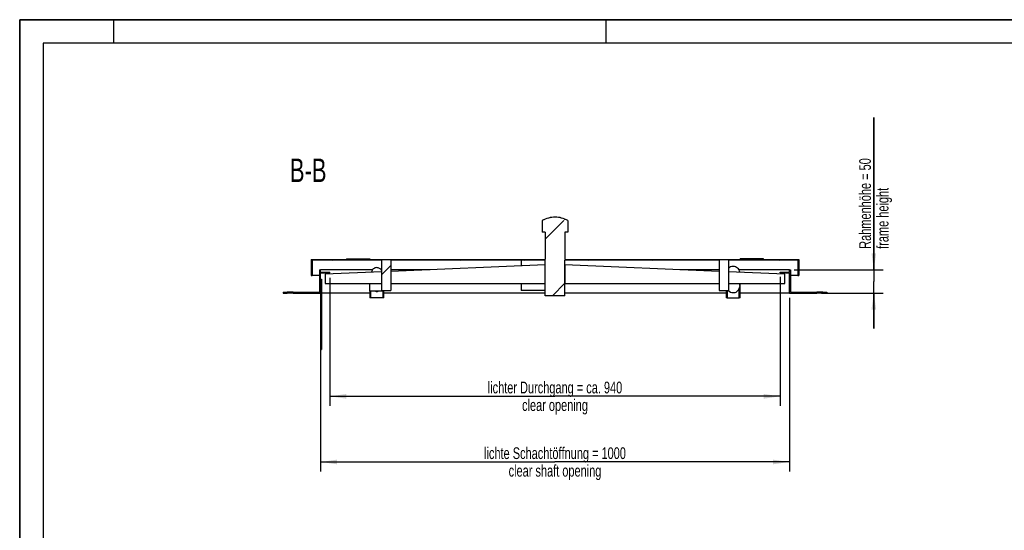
# Model space of a CAD drawing. Header units: millimetres. Extents: x 0 to 4200, y 0 to 2970.
# Tile 4 of 17: x 0 to 2100, y 1881 to 2970. Entities that reach past the tile are written whole.
import ezdxf

# ---------------------------------------------------------------- set-up
doc = ezdxf.new("R2010")
doc.units = ezdxf.units.MM
doc.header["$LTSCALE"] = 231
doc.layers.get('0').update_dxf_attribs({"linetype": 'CONTINUOUS'})
for name, color, linetype in [('005_AXIS', 7, 'CONTINUOUS'), ('050_DIMENSIONING', 7, 'CONTINUOUS'), ('053_NOTES', 7, 'CONTINUOUS'), ('_2D-BEM', 7, 'CONTINUOUS')]:
    doc.layers.add(name, color=color, linetype=linetype)
doc.styles.get("Standard").update_dxf_attribs({"font": 'txt', "width": 0.7})
doc.dimstyles.new('DIMSTYLE_1', dxfattribs={"dimtxt": 25, "dimasz": 35, "dimexe": 2, "dimexo": 1, "dimtad": 1, "dimdec": 1, "dimtxsty": 'Standard', "dimblk": '_FILLED', "dimblk1": '_FILLED', "dimblk2": '_FILLED', "dimcen": 0.09, "dimazin": 2, "dimtp": 0.8, "dimtm": 0.8, "dimtfac": 1, "dimtdec": 1, "dimtofl": 0, "dimtmove": 0, "dimatfit": 3, "dimldrblk": '_FILLED', "dimfxl": 1, "dimtolj": 1, "dimarcsym": 0})
doc.dimstyles.new('DIMSTYLE_3', dxfattribs={"dimtxt": 25, "dimasz": 35, "dimexe": 2, "dimexo": 1, "dimtad": 1, "dimtxsty": 'Standard', "dimblk": '_FILLED', "dimblk1": '_FILLED', "dimblk2": '_FILLED', "dimcen": 0.09, "dimazin": 2, "dimtp": 0.3, "dimtm": 0.3, "dimtfac": 1, "dimtofl": 0, "dimtmove": 0, "dimatfit": 3, "dimldrblk": '_FILLED', "dimfxl": 1, "dimtolj": 1, "dimarcsym": 0})
doc.dimstyles.new('DIMSTYLE_4', dxfattribs={"dimtxt": 25, "dimasz": 35, "dimexe": 2, "dimexo": 1, "dimtad": 1, "dimtxsty": 'Standard', "dimblk": '_FILLED', "dimblk1": '_FILLED', "dimblk2": '_FILLED', "dimcen": 0.09, "dimazin": 2, "dimtp": 0.8, "dimtm": 0.8, "dimtfac": 1, "dimtofl": 0, "dimtmove": 0, "dimatfit": 3, "dimldrblk": '_FILLED', "dimfxl": 1, "dimtolj": 1, "dimarcsym": 0})

# ---------------------------------------------------------------- blocks, each defined once
blk = doc.blocks.new('_FILLED')
at = {"color": 0, "linetype": 'ByBlock'}
blk.add_solid([(0, 0), (-1, 0.143), (-1, -0.143)], dxfattribs=at)
blk = doc.blocks.new('*D2')
at = {"layer": '_2D-BEM', "color": 2, "linetype": 'Continuous', "transparency": 16777216}
for p, q in [((641.7, 2376.8), (641.7, 2006.8)), ((1641.7, 2376.8), (1641.7, 2006.8)), ((641.7, 2026.8), (1141.7, 2026.8)), ((1641.7, 2026.8), (1141.7, 2026.8))]:
    blk.add_line(p, q, dxfattribs=at)
at = {"layer": '_2D-BEM', "color": 2, "linetype": 'Continuous', "transparency": 16777216, "xscale": 35, "yscale": 35, "zscale": 35, "rotation": 180}
blk.add_blockref('_FILLED', (641.7, 2026.8), dxfattribs=at)
at = {"layer": '_2D-BEM', "color": 2, "linetype": 'Continuous', "transparency": 16777216, "xscale": 35, "yscale": 35, "zscale": 35}
blk.add_blockref('_FILLED', (1641.7, 2026.8), dxfattribs=at)
at = {"layer": '_2D-BEM', "color": 2, "linetype": 'Continuous', "transparency": 16777216, "insert": (1141.7, 2058.1), "char_height": 25, "width": 718.214, "attachment_point": 2, "line_spacing_factor": 0.9}
blk.add_mtext('lichte Schachtöffnung = 1000\\Pclear shaft opening', dxfattribs=at)
blk = doc.blocks.new('*D6')
at = {"layer": '050_DIMENSIONING', "color": 2, "linetype": 'Continuous', "transparency": 16777216}
for p, q in [((1821.7, 2436.8), (1821.7, 2761.4)), ((1821.7, 2761.4), (1821.7, 2411.8)), ((1651.7, 2436.8), (1841.7, 2436.8)), ((1821.7, 2311.8), (1821.7, 2411.8)), ((1710.2, 2386.8), (1841.7, 2386.8)), ((1821.7, 2386.8), (1821.7, 2311.8))]:
    blk.add_line(p, q, dxfattribs=at)
at = {"layer": '050_DIMENSIONING', "color": 2, "linetype": 'Continuous', "transparency": 16777216, "xscale": 35, "yscale": 35, "zscale": 35}
for p, rotation in [((1821.7, 2436.8), 270), ((1821.7, 2386.8), 90)]:
    blk.add_blockref('_FILLED', p, dxfattribs=dict(at, rotation=rotation))
at = {"layer": '050_DIMENSIONING', "color": 2, "linetype": 'Continuous', "transparency": 16777216, "insert": (1790.5, 2481.4), "char_height": 25, "width": 420, "attachment_point": 1, "rotation": 90, "line_spacing_factor": 0.9}
blk.add_mtext('Rahmenhöhe = 50\\Pframe height', dxfattribs=at)
blk = doc.blocks.new('*D8')
at = {"layer": '050_DIMENSIONING', "color": 2, "linetype": 'Continuous', "transparency": 16777216}
for p, q in [((661.7, 2419.8), (661.7, 2146.8)), ((1621.7, 2421.8), (1621.7, 2146.8)), ((661.7, 2166.8), (1141.7, 2166.8)), ((1621.7, 2166.8), (1141.7, 2166.8))]:
    blk.add_line(p, q, dxfattribs=at)
at = {"layer": '050_DIMENSIONING', "color": 2, "linetype": 'Continuous', "transparency": 16777216, "xscale": 35, "yscale": 35, "zscale": 35, "rotation": 180}
blk.add_blockref('_FILLED', (661.7, 2166.8), dxfattribs=at)
at = {"layer": '050_DIMENSIONING', "color": 2, "linetype": 'Continuous', "transparency": 16777216, "xscale": 35, "yscale": 35, "zscale": 35}
blk.add_blockref('_FILLED', (1621.7, 2166.8), dxfattribs=at)
at = {"layer": '050_DIMENSIONING', "color": 2, "linetype": 'Continuous', "transparency": 16777216, "insert": (1141.7, 2198.1), "char_height": 25, "width": 709.821, "attachment_point": 2, "line_spacing_factor": 0.9}
blk.add_mtext('lichter Durchgang = ca. 940\\Pclear opening', dxfattribs=at)

msp = doc.modelspace()

# ---------------------------------------------------------------- hatches: boundary and pattern name
at = {"linetype": 'Continuous'}
h = msp.add_hatch(dxfattribs=at)
h.set_pattern_fill('ANSI31', color=2, style=0, pattern_type=2)
h.set_pattern_definition([(45, (1141.74, 2386.83), (-68.184, 68.184), [])])
edge = h.paths.add_edge_path()
edge.add_line((561.738, 2386.831), (570.238, 2386.831))
edge.add_line((561.738, 2388.831), (561.738, 2386.831))
edge.add_line((561.738, 2388.831), (570.238, 2388.831))
edge.add_line((570.238, 2386.831), (570.238, 2388.831))
edge = h.paths.add_edge_path()
edge.add_line((583.238, 2386.831), (641.738, 2386.831))
edge.add_line((583.238, 2386.831), (583.238, 2388.831))
edge.add_line((583.238, 2388.831), (639.738, 2388.831))
edge.add_line((639.738, 2436.831), (639.738, 2388.831))
edge.add_line((639.738, 2436.831), (641.738, 2436.831))
edge.add_line((641.738, 2431.831), (641.738, 2436.831))
edge.add_line((641.738, 2431.831), (661.738, 2431.831))
edge.add_line((661.738, 2429.831), (661.738, 2431.831))
edge.add_line((641.738, 2429.831), (661.738, 2429.831))
edge.add_line((641.738, 2386.831), (641.738, 2429.831))
edge = h.paths.add_edge_path()
edge.add_line((1641.738, 2436.831), (1643.738, 2436.831))
edge.add_line((1643.738, 2436.831), (1643.738, 2388.831))
edge.add_line((1643.738, 2388.831), (1700.238, 2388.831))
edge.add_line((1700.238, 2386.831), (1700.238, 2388.831))
edge.add_line((1641.738, 2386.831), (1700.238, 2386.831))
edge.add_line((1641.738, 2386.831), (1641.738, 2429.831))
edge.add_line((1621.738, 2429.831), (1641.738, 2429.831))
edge.add_line((1621.738, 2429.831), (1621.738, 2431.831))
edge.add_line((1621.738, 2431.831), (1641.738, 2431.831))
edge.add_line((1641.738, 2431.831), (1641.738, 2436.831))
edge = h.paths.add_edge_path()
edge.add_line((1721.738, 2388.831), (1721.738, 2386.831))
edge.add_line((1713.238, 2386.831), (1721.738, 2386.831))
edge.add_line((1713.238, 2386.831), (1713.238, 2388.831))
edge.add_line((1713.238, 2388.831), (1721.738, 2388.831))
edge = h.paths.add_edge_path()
edge.add_line((621.738, 2424.831), (623.738, 2424.831))
edge.add_line((621.738, 2458.831), (621.738, 2424.831))
edge.add_line((621.738, 2458.831), (1120.686, 2458.831))
edge.add_line((1120.686, 2516.831), (1120.686, 2458.831))
edge.add_line((1120.686, 2516.831), (1114.352, 2516.831))
edge.add_line((1114.352, 2541.831), (1114.352, 2516.831))
edge.add_arc((1141.738, 2491.334), 57.446, 90, 118.472134)
edge.add_arc((1141.738, 2491.334), 57.446, 61.527866, 90)
edge.add_line((1169.124, 2541.831), (1169.124, 2516.831))
edge.add_line((1169.124, 2516.831), (1162.79, 2516.831))
edge.add_line((1162.79, 2516.831), (1162.79, 2458.831))
edge.add_line((1162.79, 2458.831), (1661.738, 2458.831))
edge.add_line((1661.738, 2458.831), (1661.738, 2424.831))
edge.add_line((1659.738, 2424.831), (1661.738, 2424.831))
edge.add_line((1659.738, 2456.831), (1659.738, 2424.831))
edge.add_line((1659.738, 2456.831), (1511.738, 2456.831))
edge.add_line((1511.738, 2456.831), (1511.738, 2392.831))
edge.add_line((1491.738, 2392.831), (1511.738, 2392.831))
edge.add_line((1491.738, 2456.831), (1491.738, 2392.831))
edge.add_line((1491.738, 2456.831), (1162.79, 2456.831))
edge.add_line((1162.79, 2381.331), (1162.79, 2456.831))
edge.add_line((1162.79, 2381.331), (1120.686, 2381.331))
edge.add_line((1120.686, 2381.331), (1120.686, 2456.831))
edge.add_line((1120.686, 2456.831), (791.738, 2456.831))
edge.add_line((791.738, 2456.831), (791.738, 2392.831))
edge.add_line((771.738, 2392.831), (791.738, 2392.831))
edge.add_line((771.738, 2456.831), (771.738, 2392.831))
edge.add_line((771.738, 2456.831), (623.738, 2456.831))
edge.add_line((623.738, 2456.831), (623.738, 2424.831))

# ---------------------------------------------------------------- linework, layer by layer
at = {"color": 7, "linetype": 'Continuous'}
for p, q in [((0, 2970), (4200, 2970)), ((0, 0), (0, 2970)), ((1114.238, 2541.831), (1114.238, 2516.831)), ((1114.352, 2541.831), (1114.238, 2541.831)), ((1114.352, 2541.831), (1114.352, 2516.831)), ((1169.124, 2541.831), (1169.238, 2541.831)), ((1169.124, 2541.831), (1169.124, 2516.831)), ((1169.238, 2541.831), (1169.238, 2516.831)), ((1114.352, 2516.831), (1114.238, 2516.831)), ((1120.686, 2516.831), (1114.352, 2516.831)), ((1120.538, 2516.831), (1120.538, 2458.831)), ((1120.686, 2516.831), (1120.686, 2458.831)), ((1169.124, 2516.831), (1162.79, 2516.831)), ((1162.79, 2516.831), (1162.79, 2458.831)), ((1162.938, 2516.831), (1162.938, 2458.831)), ((1169.124, 2516.831), (1169.238, 2516.831)), ((621.738, 2458.831), (1120.686, 2458.831)), ((621.738, 2458.831), (621.738, 2424.831)), ((696.738, 2459.831), (746.738, 2459.831)), ((696.738, 2459.831), (696.738, 2458.831)), ((746.738, 2459.831), (746.738, 2458.831)), ((1162.79, 2458.831), (1661.738, 2458.831)), ((1586.738, 2459.831), (1536.738, 2459.831)), ((1536.738, 2458.831), (1536.738, 2459.831)), ((1586.738, 2458.831), (1586.738, 2459.831)), ((1661.738, 2458.831), (1661.738, 2424.831)), ((771.738, 2456.831), (623.738, 2456.831)), ((623.738, 2456.831), (623.738, 2424.831)), ((639.738, 2436.831), (641.738, 2436.831)), ((639.738, 2436.831), (639.738, 2388.831)), ((752.655, 2436.831), (641.738, 2436.831)), ((641.738, 2431.831), (641.738, 2436.831)), ((771.738, 2436.831), (770.82, 2436.831)), ((771.738, 2456.831), (771.738, 2392.831)), ((791.738, 2456.831), (791.738, 2392.831)), ((1120.686, 2456.831), (791.738, 2456.831)), ((1120.538, 2447.298), (791.738, 2433.271)), ((875.198, 2436.831), (791.738, 2436.831)), ((1069.738, 2456.831), (1069.738, 2445.131)), ((1120.538, 2447.298), (1120.538, 2456.831)), ((1120.538, 2407.298), (1120.538, 2447.298)), ((1120.686, 2381.331), (1120.686, 2456.831)), ((1491.738, 2456.831), (1162.79, 2456.831)), ((1162.79, 2381.331), (1162.79, 2456.831)), ((1162.938, 2447.298), (1162.938, 2456.831)), ((1491.738, 2433.271), (1162.938, 2447.298)), ((1162.938, 2447.298), (1162.938, 2407.298)), ((1491.738, 2436.831), (1408.278, 2436.831)), ((1491.738, 2456.831), (1491.738, 2392.831)), ((1511.738, 2456.831), (1511.738, 2392.831)), ((1659.738, 2456.831), (1511.738, 2456.831)), ((1641.738, 2436.831), (1533.833, 2436.831)), ((1641.738, 2436.831), (1643.738, 2436.831)), ((1641.738, 2431.831), (1641.738, 2436.831)), ((1643.738, 2436.831), (1643.738, 2388.831)), ((1659.738, 2456.831), (1659.738, 2424.831)), ((621.738, 2424.831), (623.738, 2424.831)), ((639.738, 2424.831), (623.738, 2424.831)), ((641.738, 2431.831), (661.738, 2431.831)), ((641.738, 2429.831), (661.738, 2429.831)), ((641.738, 2386.831), (641.738, 2429.831)), ((771.738, 2432.417), (651.738, 2427.298)), ((651.738, 2427.298), (651.738, 2407.298)), ((661.738, 2429.831), (661.738, 2431.831)), ((1631.738, 2427.298), (1511.738, 2432.417)), ((1621.738, 2431.831), (1641.738, 2431.831)), ((1621.738, 2429.831), (1621.738, 2431.831)), ((1621.738, 2429.831), (1641.738, 2429.831)), ((1631.738, 2407.298), (1631.738, 2427.298)), ((1641.738, 2386.831), (1641.738, 2429.831)), ((1659.738, 2424.831), (1643.738, 2424.831)), ((1659.738, 2424.831), (1661.738, 2424.831)), ((651.738, 2407.298), (771.738, 2407.298)), ((746.738, 2390.829), (746.738, 2407.298)), ((791.738, 2407.298), (1120.538, 2407.298)), ((1069.738, 2407.298), (1069.738, 2392.831)), ((1120.538, 2381.331), (1120.538, 2407.298)), ((1162.938, 2381.331), (1162.938, 2407.298)), ((1162.938, 2407.298), (1491.738, 2407.298)), ((1511.738, 2407.298), (1631.738, 2407.298)), ((1534.738, 2396.67), (1534.738, 2397.729)), ((1534.738, 2376.831), (1534.738, 2396.67)), ((1535.738, 2402.997), (1535.738, 2407.298)), ((1536.738, 2376.831), (1536.738, 2407.298)), ((561.738, 2388.831), (570.238, 2388.831)), ((561.738, 2388.831), (561.738, 2386.831)), ((561.738, 2386.831), (570.238, 2386.831)), ((583.238, 2388.831), (570.238, 2388.831)), ((570.238, 2386.831), (570.238, 2388.831)), ((583.238, 2386.831), (570.238, 2386.831)), ((583.238, 2388.831), (639.738, 2388.831)), ((583.238, 2386.831), (583.238, 2388.831)), ((583.238, 2386.831), (641.738, 2386.831)), ((746.738, 2386.831), (643.738, 2386.831)), ((776.738, 2390.829), (746.738, 2390.829)), ((746.738, 2390.829), (746.738, 2376.831)), ((748.738, 2376.831), (746.738, 2376.831)), ((748.738, 2376.831), (748.738, 2390.829)), ((774.738, 2376.831), (748.738, 2376.831)), ((771.738, 2392.831), (791.738, 2392.831)), ((774.738, 2390.829), (774.738, 2376.831)), ((776.738, 2376.831), (774.738, 2376.831)), ((776.738, 2390.829), (776.738, 2392.831)), ((776.738, 2376.831), (776.738, 2390.829)), ((1120.538, 2386.831), (776.738, 2386.831)), ((1120.538, 2392.831), (1069.738, 2392.831)), ((1120.538, 2381.331), (1120.686, 2381.331)), ((1162.79, 2381.331), (1120.686, 2381.331)), ((1162.79, 2381.331), (1162.938, 2381.331)), ((1506.738, 2386.831), (1162.938, 2386.831)), ((1491.738, 2392.831), (1511.738, 2392.831)), ((1506.738, 2392.831), (1506.738, 2376.831)), ((1508.738, 2376.831), (1506.738, 2376.831)), ((1508.738, 2392.831), (1508.738, 2376.831)), ((1508.738, 2376.831), (1534.738, 2376.831)), ((1536.738, 2376.831), (1534.738, 2376.831)), ((1641.738, 2386.831), (1536.738, 2386.831)), ((1641.738, 2386.831), (1700.238, 2386.831)), ((1643.738, 2388.831), (1700.238, 2388.831)), ((1713.238, 2388.831), (1700.238, 2388.831)), ((1700.238, 2386.831), (1700.238, 2388.831)), ((1713.238, 2386.831), (1700.238, 2386.831)), ((1713.238, 2388.831), (1721.738, 2388.831)), ((1713.238, 2386.831), (1713.238, 2388.831)), ((1713.238, 2386.831), (1721.738, 2386.831)), ((1721.738, 2388.831), (1721.738, 2386.831)), ((641.738, 2266.831), (643.738, 2266.831))]:
    msp.add_line(p, q, dxfattribs=at)
at = {"color": 3, "linetype": 'Continuous'}
for p, q in [((0, 2970), (0, 0)), ((4200, 2970), (0, 2970)), ((200, 2970), (200, 2920)), ((1250, 2970), (1250, 2920))]:
    msp.add_line(p, q, dxfattribs=at)
at = {"color": 5, "linetype": 'Continuous'}
for p, q in [((50, 2920), (50, 50)), ((4150, 2920), (50, 2920))]:
    msp.add_line(p, q, dxfattribs=at)
at = {"color": 7, "linetype": 'Continuous'}
for centre, radius, start, end in [((1141.738, 2491.334), 57.5, 118.471116, 118.571878), ((1141.738, 2491.334), 57.5, 90, 118.471116), ((1141.738, 2491.334), 57.446, 90, 118.472134), ((1141.738, 2491.334), 57.5, 61.528884, 90), ((1141.738, 2491.334), 57.446, 61.527866, 90), ((1141.738, 2491.334), 57.5, 61.428122, 61.528884), ((1521.73, 2429.689), 14.047, 89.966876, 135.348998), ((761.745, 2402.034), 11.625, 254.625822, 269.967244), ((761.731, 2402.034), 11.625, 270.032756, 285.374178), ((1521.728, 2401.965), 14.039, 220.60844, 270.042056)]:
    msp.add_arc(centre, radius, start, end, dxfattribs=at)
for points, knots in [([(761.738, 2441.253), (760.381, 2441.253), (757.645, 2440.767), (754.07, 2438.667), (751.45, 2435.463), (750.561, 2432.84), (750.362, 2431.506)], [0, 0, 0, 0, 0.25070611, 0.50102706, 0.75076362, 1, 1, 1, 1]), ([(771.743, 2435.463), (771.246, 2436.335), (770.011, 2437.956), (767.593, 2439.816), (764.772, 2440.987), (762.746, 2441.253), (761.738, 2441.253)], [0, 0, 0, 0, 0.24942125, 0.49928435, 0.74953126, 1, 1, 1, 1]), ([(1535.649, 2431.398), (1535.458, 2433.068), (1534.449, 2436.372), (1531.266, 2440.438), (1526.84, 2443.116), (1523.429, 2443.737), (1521.738, 2443.737)], [0, 0, 0, 0, 0.24922837, 0.49895121, 0.74927469, 1, 1, 1, 1]), ([(1521.738, 2387.926), (1523.122, 2387.926), (1525.905, 2388.339), (1529.701, 2390.145), (1532.801, 2392.975), (1534.224, 2395.393), (1534.738, 2396.67)], [0, 0, 0, 0, 0.25056056, 0.5008431, 0.75066457, 1, 1, 1, 1]), ([(1535.738, 2402.997), (1535.738, 2402.547), (1535.652, 2400.754), (1535.225, 2398.98), (1534.738, 2397.729)], [0, 0, 0, 0, 0.25129057, 1, 1, 1, 1])]:
    msp.add_open_spline(points, degree=3, knots=knots, dxfattribs=at)
at = {"layer": '005_AXIS', "color": 7, "linetype": 'Continuous'}
for p, q in [((641.738, 2416.831), (643.738, 2416.831)), ((643.738, 2416.831), (643.738, 2271.831)), ((641.738, 2386.831), (641.738, 2271.831)), ((641.738, 2271.831), (641.738, 2266.831)), ((641.738, 2271.831), (643.738, 2271.831)), ((643.738, 2271.831), (643.738, 2266.831))]:
    msp.add_line(p, q, dxfattribs=at)

# ---------------------------------------------------------------- texts
at = {"layer": '053_NOTES', "color": 2, "linetype": 'Continuous', "insert": (654.334, 2673.834), "char_height": 50, "width": 171.42857, "attachment_point": 3, "line_spacing_factor": 0.9}
msp.add_mtext('B-B', dxfattribs=at)

# ---------------------------------------------------------------- dimensions: what is measured, and where the dimension line sits
at = {"layer": '050_DIMENSIONING', "color": 2, "linetype": 'Continuous'}
dim = msp.add_linear_dim(base=(1821.738, 2386.831), p1=(1650.738, 2436.831), p2=(1709.238, 2386.831), angle=270, text='Rahmenhöhe = <>\\Pframe height', dimstyle='DIMSTYLE_3', dxfattribs=at)
dim.commit()
dim.dimension.update_dxf_attribs({"geometry": '*D6', "text_midpoint": (1821.738, 2621.385), "dimtype": 160})
dim = msp.add_linear_dim(base=(1621.738, 2166.831), p1=(661.738, 2420.831), p2=(1621.738, 2422.831), text='lichter Durchgang = ca. <>\\Pclear opening', dimstyle='DIMSTYLE_4', dxfattribs=at)
dim.commit()
dim.dimension.update_dxf_attribs({"geometry": '*D8', "text_midpoint": (1141.738, 2166.831), "dimtype": 160})
at = {"layer": '_2D-BEM', "color": 2, "linetype": 'Continuous'}
dim = msp.add_linear_dim(base=(1641.738, 2026.831), p1=(641.738, 2377.831), p2=(1641.738, 2377.831), text='lichte Schachtöffnung = <>\\Pclear shaft opening', dimstyle='DIMSTYLE_1', dxfattribs=at)
dim.commit()
dim.dimension.update_dxf_attribs({"geometry": '*D2', "text_midpoint": (1141.738, 2026.831), "dimtype": 160})

doc.saveas('drawing.dxf')
